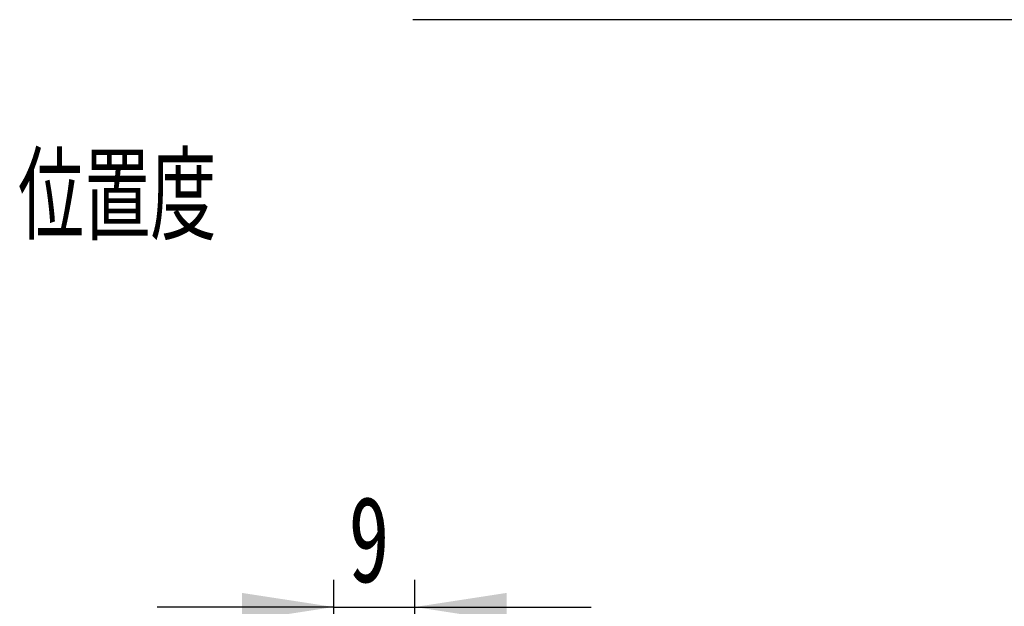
# Model space of a CAD drawing. Header units: millimetres. Extents: x 27 to 275, y 8 to 200.
# Tile 8 of 10: x 215 to 252, y 70 to 92. Entities that reach past the tile are written whole.
import ezdxf

# ---------------------------------------------------------------- set-up
doc = ezdxf.new("R2010")
doc.units = ezdxf.units.MM
doc.layers.add('圖層0', color=7, linetype='Continuous')
doc.styles.add('SLDTEXTSTYLE0', font='TXT', dxfattribs={"width": 0.7})
doc.styles.add('SLDTEXTSTYLE1', font='TXT', dxfattribs={"width": 0.7, "bigfont": 'bigfont'})
doc.dimstyles.new('SLDDIMSTYLE5', dxfattribs={"dimtxt": 3.389974, "dimasz": 2.5, "dimexe": 0, "dimexo": 0.0625, "dimgap": 0.847493, "dimtad": 1, "dimlfac": 3, "dimrnd": 1e-09, "dimzin": 12, "dimdsep": 46, "dimtxsty": 'SLDTEXTSTYLE0', "dimsah": 1, "dimcen": 0.09, "dimadec": 0, "dimazin": 3, "dimtfac": 1, "dimtmove": 0, "dimatfit": 0, "dimfxl": 1, "dimfrac": 2, "dimtolj": 1, "dimtzin": 12, "dimarcsym": 0})

# ---------------------------------------------------------------- blocks, each defined once
blk = doc.blocks.new('_D_16')
at = {"layer": '圖層0', "color": 7}
for p, q in [((226.964, 61.412), (226.964, 71.418)), ((229.964, 65.512), (229.964, 71.418)), ((226.964, 70.418), (220.445, 70.418)), ((226.964, 70.418), (229.964, 70.418)), ((229.964, 70.418), (236.483, 70.418))]:
    blk.add_line(p, q, dxfattribs=at)
for points in [[(226.964, 70.418), (223.574, 70.939), (223.574, 69.896)], [(229.964, 70.418), (233.354, 69.896), (233.354, 70.939)]]:
    blk.add_solid(points, dxfattribs=at)
at = {"layer": '圖層0', "color": 7, "insert": (227.51, 74.511), "char_height": 3.175, "attachment_point": 1, "style": 'SLDTEXTSTYLE0'}
blk.add_mtext('9', dxfattribs=at)

msp = doc.modelspace()

# ---------------------------------------------------------------- linework, layer by layer
at = {"layer": '圖層0', "color": 7}
msp.add_line((256.4787, 92.1132), (229.8952, 92.1132), dxfattribs=at)

# ---------------------------------------------------------------- texts
at = {"layer": '圖層0', "color": 7, "insert": (215.2947, 87.1462), "char_height": 3.175, "attachment_point": 1, "style": 'SLDTEXTSTYLE1'}
msp.add_mtext('\\M+188CA\\M+19275\\M+19378', dxfattribs=at)

# ---------------------------------------------------------------- dimensions: what is measured, and where the dimension line sits
at = {"layer": '圖層0', "color": 7}
dim = msp.add_linear_dim(base=(229.9639, 70.4179), p1=(226.9639, 60.4121), p2=(229.9639, 64.5121), dimstyle='SLDDIMSTYLE5', dxfattribs=at)
dim.commit()
dim.dimension.update_dxf_attribs({"geometry": '_D_16', "text_midpoint": (228.5038, 70.4179), "dimtype": 160})

doc.saveas('drawing.dxf')
